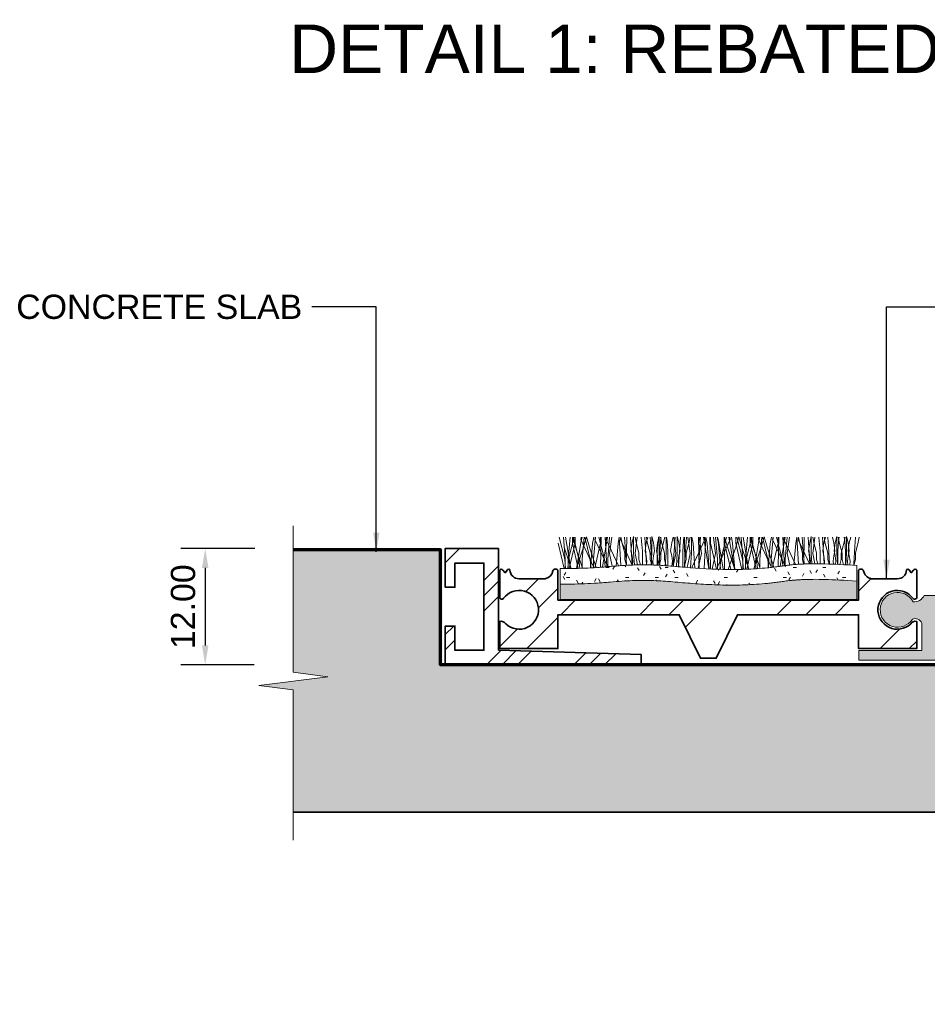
# Model space of a CAD drawing. Header units: millimetres. Extents: x -119 to 126, y -35 to 67.
# Tile 1 of 2: x -119 to -26, y -35 to 67. Entities that reach past the tile are written whole.
import ezdxf

# ---------------------------------------------------------------- set-up
doc = ezdxf.new("R2010")
doc.units = ezdxf.units.MM
for name, color, linetype, lineweight in [('FS-DETAIL', 3, 'Continuous', 35), ('FS-DETAIL-HATCH', 253, 'Continuous', 13), ('FS-DETAIL-THIN', 8, 'Continuous', 18), ('FS-DETAIL-WIDE', 4, 'Continuous', 70), ('FS-DIM', 14, 'Continuous', 15), ('FS-TEXT', 7, 'Continuous', 25)]:
    doc.layers.add(name, color=color, linetype=linetype, lineweight=lineweight)
doc.styles.add('Arial', font='arial.ttf', dxfattribs={"height": 2.5})
doc.dimstyles.new('Diagonal_2.5mm Arial', dxfattribs={"dimtxt": 2.5, "dimasz": 2, "dimexe": 2.5, "dimexo": 5, "dimgap": 1, "dimtad": 1, "dimzin": 0, "dimdsep": 46, "dimtxsty": 'Arial', "dimcen": 2, "dimdle": 4, "dimclrd": 256, "dimclre": 256, "dimclrt": 50, "dimaunit": 1, "dimadec": 0, "dimazin": 0, "dimtfac": 1, "dimtix": 1, "dimtmove": 2, "dimatfit": 3, "dimfxl": 1, "dimtvp": 1, "dimtolj": 1, "dimtzin": 0, "dimarcsym": 0})
doc.dimstyles.new('Diagonal_2.5mm Arial$7', dxfattribs={"dimtxt": 2.5, "dimasz": 2, "dimexe": 2.5, "dimexo": 5, "dimgap": 1, "dimtad": 0, "dimzin": 0, "dimdsep": 46, "dimtxsty": 'Arial', "dimcen": 2, "dimdle": 4, "dimclrd": 1, "dimclre": 256, "dimclrt": 7, "dimaunit": 1, "dimadec": 0, "dimazin": 0, "dimtfac": 1, "dimtix": 1, "dimtmove": 2, "dimatfit": 3, "dimfxl": 1, "dimtvp": 1, "dimtolj": 1, "dimtzin": 0, "dimarcsym": 0})

# ---------------------------------------------------------------- blocks, each defined once
blk = doc.blocks.new('*D0')
at = {"layer": 'Defpoints', "color": 0, "transparency": 16777216}
for p in [(-89.85, 11.98), (-99.97, -0.02), (-89.93, -0.02)]:
    blk.add_point(p, dxfattribs=at)
at = {"layer": 'FS-DIM', "lineweight": -2, "transparency": 16777216}
for p, q in [((-94.85, 11.98), (-102.47, 11.98)), ((-99.97, 9.98), (-99.97, 1.98)), ((-94.93, -0.02), (-102.47, -0.02))]:
    blk.add_line(p, q, dxfattribs=at)
at = {"layer": 'FS-DIM', "transparency": 16777216}
for points in [[(-100.3, 9.98), (-99.63, 9.98), (-99.97, 11.98)], [(-100.3, 1.98), (-99.63, 1.98), (-99.97, -0.02)]]:
    blk.add_solid(points, dxfattribs=at)
at = {"layer": 'FS-DIM', "color": 50, "transparency": 16777216, "insert": (-102.24, 5.98), "char_height": 2.5, "attachment_point": 5, "rotation": 90, "style": 'Arial'}
blk.add_mtext('\\A1;12.00', dxfattribs=at)
blk = doc.blocks.new('CARPET-H-PROFILE-ALPHA')
at = {"layer": 'FS-DETAIL-HATCH'}
for p, q in [((-43.85, -56.38), (-44.46, -53.77)), ((-43.78, -55.42), (-44.36, -53.15)), ((-43.73, -55.42), (-43.93, -53.15)), ((-43.63, -53.51), (-43.71, -53.15)), ((-43.15, -56.37), (-43.63, -53.51)), ((-43.44, -55.42), (-43.24, -53.15)), ((-43.39, -55.42), (-42.82, -53.15)), ((-43.32, -56.37), (-42.72, -53.77)), ((-42.99, -53.77), (-42.99, -53.14)), ((-42.69, -54.18), (-42.99, -53.14)), ((-42.39, -56.36), (-42.99, -53.77)), ((-42.32, -55.42), (-42.89, -53.15)), ((-42.72, -53.77), (-42.72, -53.15)), ((-42.56, -56.36), (-42.08, -53.51)), ((-42.13, -53.4), (-42.09, -53.15)), ((-40.82, -56.21), (-42.13, -53.4)), ((-42.08, -53.51), (-42, -53.15)), ((-41.98, -55.42), (-41.78, -53.15)), ((-41.86, -54.18), (-41.54, -53.1)), ((-41.16, -55.42), (-41.73, -53.15)), ((-41.23, -54.18), (-41.54, -53.1)), ((-41.12, -56.31), (-40.92, -53.81)), ((-40.92, -53.81), (-40.79, -53.15)), ((-40.82, -55.42), (-40.62, -53.15)), ((-40.68, -56.29), (-40.09, -53.77)), ((-40.67, -53.4), (-40.63, -53.15)), ((-39.36, -56.19), (-40.67, -53.4)), ((-39.69, -55.42), (-40.27, -53.15)), ((-40.09, -53.77), (-40.09, -53.15)), ((-40.03, -53.15), (-40.09, -56.25)), ((-39.91, -56.23), (-39.46, -53.51)), ((-39.44, -56.2), (-39.63, -53.15)), ((-39.51, -53.4), (-39.47, -53.15)), ((-38.24, -56.1), (-39.51, -53.4)), ((-39.46, -53.51), (-39.37, -53.15)), ((-39.36, -55.42), (-39.16, -53.15)), ((-39.16, -54.82), (-38.93, -53.15)), ((-38.48, -56.12), (-38.29, -53.81)), ((-38.29, -53.81), (-38.17, -53.16)), ((-37.99, -56.08), (-38.17, -53.16)), ((-38.04, -53.4), (-38, -53.13)), ((-36.82, -56.02), (-38.04, -53.4)), ((-37.89, -53.66), (-38, -53.13)), ((-37.59, -54.78), (-37.89, -53.66)), ((-37.62, -53.15), (-37.54, -54.11)), ((-37.4, -53.15), (-37.46, -56.05)), ((-36.83, -56.02), (-37.01, -53.15)), ((-36.96, -54.56), (-36.84, -53.73)), ((-36.84, -53.73), (-36.68, -53.08)), ((-36.68, -53.43), (-36.68, -53.08)), ((-36.68, -54.75), (-36.68, -53.43)), ((-36.53, -54.82), (-36.31, -53.15)), ((-36.43, -53.66), (-36.53, -53.15)), ((-36.13, -54.78), (-36.43, -53.66)), ((-35.91, -53.15), (-35.86, -53.55)), ((-35.86, -53.55), (-35.78, -54.6)), ((-35.37, -56), (-35.54, -53.15)), ((-35.49, -54.56), (-35.38, -53.73)), ((-35.38, -53.73), (-35.23, -53.13)), ((-35.27, -53.66), (-35.37, -53.15)), ((-34.97, -54.78), (-35.27, -53.66)), ((-34.99, -53.15), (-34.92, -54.11)), ((-34.64, -53.73), (-34.8, -53.08)), ((-34.8, -53.43), (-34.8, -53.08)), ((-34.8, -54.75), (-34.8, -53.43)), ((-34.52, -54.56), (-34.64, -53.73)), ((-34.33, -54.56), (-34.22, -53.73)), ((-34.16, -53.55), (-34.24, -54.6)), ((-34.22, -53.73), (-34.06, -53.08)), ((-34.11, -53.15), (-34.16, -53.55)), ((-34.06, -53.43), (-34.06, -53.08)), ((-34.06, -54.75), (-34.06, -53.43)), ((-33.87, -53.15), (-33.94, -54.11)), ((-33.81, -53.66), (-33.91, -53.15)), ((-33.89, -54.78), (-33.59, -53.66)), ((-33.51, -54.78), (-33.81, -53.66)), ((-33.59, -53.66), (-33.48, -53.15)), ((-33.34, -53.43), (-33.34, -53.15)), ((-33.34, -54.75), (-33.34, -53.43)), ((-33.28, -53.15), (-33.23, -53.55)), ((-33.23, -53.55), (-33.16, -54.6)), ((-32.87, -54.56), (-32.76, -53.73)), ((-32.76, -53.73), (-32.61, -53.13)), ((-32.33, -54.82), (-32.55, -53.15)), ((-32.4, -53.15), (-32.48, -54.11)), ((-32.01, -53.73), (-32.18, -53.08)), ((-32.18, -53.43), (-32.18, -53.08)), ((-32.18, -54.75), (-32.18, -53.43)), ((-32.04, -56.2), (-31.85, -53.15)), ((-31.9, -54.56), (-32.01, -53.73)), ((-31.54, -53.55), (-31.61, -54.6)), ((-31.49, -53.15), (-31.54, -53.55)), ((-31.45, -53.15), (-31.39, -56.25)), ((-31.24, -53.15), (-31.31, -54.11)), ((-31.26, -54.78), (-30.96, -53.66)), ((-30.86, -54.82), (-31.08, -53.15)), ((-30.96, -53.66), (-30.86, -53.15)), ((-30.71, -53.43), (-30.71, -53.15)), ((-30.71, -54.75), (-30.71, -53.43)), ((-30.56, -53.81), (-30.69, -53.15)), ((-30.66, -56.21), (-29.35, -53.4)), ((-30.36, -56.33), (-30.56, -53.81)), ((-29.99, -53.15), (-29.93, -56.25)), ((-29.7, -54.82), (-29.92, -53.15)), ((-29.78, -53.15), (-29.85, -54.11)), ((-29.4, -53.51), (-29.48, -53.15)), ((-29.42, -56.36), (-29.23, -53.16)), ((-28.92, -56.42), (-29.4, -53.51)), ((-29.35, -53.4), (-29.39, -53.15)), ((-29.1, -53.81), (-29.23, -53.16)), ((-28.89, -56.42), (-29.1, -53.81)), ((-28.83, -53.15), (-28.76, -56.25)), ((-28.76, -53.77), (-28.76, -53.15)), ((-28.14, -56.45), (-28.76, -53.77)), ((-28.24, -54.82), (-28.46, -53.15)), ((-28.04, -55.42), (-28.24, -53.15)), ((-27.94, -53.81), (-28.07, -53.15)), ((-28.04, -56.21), (-26.72, -53.4)), ((-27.94, -53.51), (-28.02, -53.15)), ((-27.45, -56.43), (-27.94, -53.51)), ((-27.73, -56.46), (-27.94, -53.81)), ((-27.7, -55.42), (-27.12, -53.15)), ((-27.36, -53.15), (-27.3, -56.25)), ((-27.3, -53.77), (-27.3, -53.14)), ((-27, -54.18), (-27.3, -53.14)), ((-26.67, -56.48), (-27.3, -53.77)), ((-26.78, -53.51), (-26.86, -53.15)), ((-26.29, -56.43), (-26.78, -53.51)), ((-26.72, -53.4), (-26.77, -53.15)), ((-26.48, -53.81), (-26.6, -53.15)), ((-26.26, -56.48), (-26.48, -53.81)), ((-26.16, -54.18), (-25.85, -53.1)), ((-26.14, -53.77), (-26.14, -53.15)), ((-25.51, -56.47), (-26.14, -53.77)), ((-25.46, -55.42), (-26.04, -53.15)), ((-25.54, -54.18), (-25.85, -53.1)), ((-25.41, -55.42), (-25.61, -53.15)), ((-25.31, -53.51), (-25.39, -53.15)), ((-24.83, -56.43), (-25.31, -53.51)), ((-25.13, -55.42), (-24.93, -53.15)), ((-25.07, -55.42), (-24.5, -53.15)), ((-25.02, -56.45), (-24.4, -53.77)), ((-24.68, -53.77), (-24.68, -53.14)), ((-24.38, -54.18), (-24.68, -53.14)), ((-24.06, -56.4), (-24.68, -53.77)), ((-24, -55.42), (-24.58, -53.15)), ((-24.4, -53.77), (-24.4, -53.15)), ((-24.25, -56.41), (-23.76, -53.51)), ((-23.81, -53.4), (-23.77, -53.15)), ((-22.5, -56.21), (-23.81, -53.4)), ((-23.76, -53.51), (-23.68, -53.15)), ((-23.66, -55.42), (-23.46, -53.15)), ((-23.54, -54.18), (-23.22, -53.1)), ((-22.84, -55.42), (-23.41, -53.15)), ((-22.91, -54.18), (-23.22, -53.1)), ((-22.8, -56.29), (-22.6, -53.81)), ((-22.6, -53.81), (-22.47, -53.15)), ((-22.5, -55.42), (-22.3, -53.15)), ((-22.35, -53.4), (-22.31, -53.15)), ((-22.35, -56.24), (-21.77, -53.77)), ((-21.1, -56.08), (-22.33, -53.45)), ((-21.38, -55.42), (-21.95, -53.15)), ((-21.77, -53.77), (-21.77, -53.15)), ((-21.71, -53.15), (-21.77, -56.17)), ((-21.58, -56.15), (-21.14, -53.51)), ((-21.13, -56.09), (-21.31, -53.15)), ((-21.19, -53.4), (-21.15, -53.15)), ((-19.99, -55.97), (-21.19, -53.4)), ((-21.14, -53.51), (-21.05, -53.15)), ((-21.04, -55.42), (-20.84, -53.15)), ((-20.84, -54.82), (-20.62, -53.15)), ((-20.15, -55.99), (-19.97, -53.81)), ((-19.97, -53.81), (-19.85, -53.16)), ((-19.68, -55.95), (-19.85, -53.16)), ((-19.73, -53.4), (-19.68, -53.13)), ((-18.55, -55.91), (-19.73, -53.4)), ((-19.58, -53.66), (-19.68, -53.13)), ((-19.28, -54.78), (-19.58, -53.66)), ((-19.3, -53.15), (-19.22, -54.11)), ((-19.09, -53.15), (-19.14, -55.91)), ((-18.52, -55.91), (-18.69, -53.15)), ((-18.64, -54.56), (-18.53, -53.73)), ((-18.53, -53.73), (-18.36, -53.08)), ((-18.36, -53.43), (-18.36, -53.08)), ((-18.36, -54.75), (-18.36, -53.43)), ((-18.11, -53.66), (-18.22, -53.15)), ((-18.21, -54.82), (-17.99, -53.15)), ((-17.81, -54.78), (-18.11, -53.66)), ((-17.59, -53.15), (-17.54, -53.55)), ((-17.54, -53.55), (-17.46, -54.6)), ((-17.05, -55.9), (-17.22, -53.15)), ((-17.18, -54.56), (-17.06, -53.73)), ((-17.06, -53.73), (-16.91, -53.13)), ((-16.95, -53.66), (-17.05, -53.15)), ((-16.65, -54.78), (-16.95, -53.66)), ((-16.67, -53.15), (-16.6, -54.11)), ((-16.03, -53.73), (-16.18, -53.13)), ((-15.92, -54.56), (-16.03, -53.73)), ((-16.01, -54.56), (-15.9, -53.73)), ((-15.9, -53.73), (-15.74, -53.08)), ((-15.74, -53.43), (-15.74, -53.08)), ((-15.74, -54.75), (-15.74, -53.43)), ((-15.55, -53.55), (-15.63, -54.6)), ((-15.49, -53.66), (-15.59, -53.15)), ((-15.5, -53.15), (-15.55, -53.55)), ((-15.19, -54.78), (-15.49, -53.66)), ((-15.28, -54.78), (-14.98, -53.66)), ((-14.98, -53.66), (-14.88, -53.15)), ((-14.96, -53.15), (-14.91, -53.55)), ((-14.91, -53.55), (-14.84, -54.6)), ((-14.73, -53.43), (-14.73, -53.08)), ((-14.57, -53.73), (-14.73, -53.08)), ((-14.73, -54.75), (-14.73, -53.43)), ((-14.45, -54.56), (-14.57, -53.73)), ((-14.55, -54.56), (-14.44, -53.73)), ((-14.44, -53.73), (-14.29, -53.13)), ((-13.79, -53.15), (-13.87, -54.11)), ((-13.82, -54.78), (-13.52, -53.66)), ((-13.52, -53.66), (-13.41, -53.15)), ((-43.13, -56.37), (-43.86, -54.18)), ((-41.97, -56.35), (-42.69, -54.18)), ((-42.58, -56.36), (-41.86, -54.18)), ((-40.53, -56.28), (-41.23, -54.18)), ((-38.88, -56.15), (-39.16, -54.82)), ((-37.59, -55.46), (-37.59, -54.78)), ((-37.54, -54.11), (-37.43, -55.91)), ((-36.84, -55.08), (-36.96, -54.56)), ((-36.6, -56.01), (-36.68, -54.75)), ((-36.29, -56.01), (-36.53, -54.82)), ((-36.13, -55.46), (-36.13, -54.78)), ((-35.78, -54.6), (-35.78, -55.8)), ((-35.38, -55.08), (-35.49, -54.56)), ((-34.97, -55.46), (-34.97, -54.78)), ((-34.92, -54.11), (-34.81, -55.91)), ((-34.88, -56.01), (-34.8, -54.75)), ((-34.64, -55.08), (-34.52, -54.56)), ((-34.22, -55.08), (-34.33, -54.56)), ((-34.24, -54.6), (-34.24, -55.8)), ((-33.98, -56.05), (-34.06, -54.75)), ((-33.94, -54.11), (-34.05, -55.91)), ((-33.89, -55.46), (-33.89, -54.78)), ((-33.51, -55.46), (-33.51, -54.78)), ((-33.42, -56.09), (-33.34, -54.75)), ((-33.16, -54.6), (-33.16, -55.8)), ((-32.76, -55.08), (-32.87, -54.56)), ((-32.6, -56.15), (-32.33, -54.82)), ((-32.48, -54.11), (-32.59, -55.91)), ((-32.26, -56.18), (-32.18, -54.75)), ((-32.01, -55.08), (-31.9, -54.56)), ((-31.61, -54.6), (-31.61, -55.8)), ((-31.31, -54.11), (-31.43, -55.91)), ((-31.26, -55.46), (-31.26, -54.78)), ((-31.16, -56.27), (-30.86, -54.82)), ((-30.81, -56.3), (-30.71, -54.75)), ((-30.02, -56.35), (-29.7, -54.82)), ((-29.85, -54.11), (-29.96, -55.91)), ((-28.57, -56.44), (-28.24, -54.82)), ((-26.24, -56.48), (-27, -54.18)), ((-26.93, -56.48), (-26.16, -54.18)), ((-24.79, -56.44), (-25.54, -54.18)), ((-23.65, -56.37), (-24.38, -54.18)), ((-24.28, -56.41), (-23.54, -54.18)), ((-22.23, -56.23), (-22.91, -54.18)), ((-20.59, -56.02), (-20.84, -54.82)), ((-19.28, -55.46), (-19.28, -54.78)), ((-19.22, -54.11), (-19.11, -55.91)), ((-18.53, -55.08), (-18.64, -54.56)), ((-18.29, -55.91), (-18.36, -54.75)), ((-17.99, -55.91), (-18.21, -54.82)), ((-17.81, -55.46), (-17.81, -54.78)), ((-17.46, -54.6), (-17.46, -55.8)), ((-17.06, -55.08), (-17.18, -54.56)), ((-16.65, -55.46), (-16.65, -54.78)), ((-16.6, -54.11), (-16.49, -55.91)), ((-16.03, -55.08), (-15.92, -54.56)), ((-15.9, -55.08), (-16.01, -54.56)), ((-15.66, -55.96), (-15.74, -54.75)), ((-15.63, -54.6), (-15.63, -55.8)), ((-15.28, -55.46), (-15.28, -54.78)), ((-15.19, -55.46), (-15.19, -54.78)), ((-14.84, -54.6), (-14.84, -55.8)), ((-14.8, -56.01), (-14.73, -54.75)), ((-14.57, -55.08), (-14.45, -54.56)), ((-14.44, -55.08), (-14.55, -54.56)), ((-13.87, -54.11), (-13.98, -55.91)), ((-13.82, -55.46), (-13.82, -54.78)), ((-43.7, -56.38), (-43.78, -55.42)), ((-43.73, -56.38), (-43.73, -55.42)), ((-43.48, -56.37), (-43.39, -55.42)), ((-43.44, -56.37), (-43.44, -55.42)), ((-42.24, -56.36), (-42.32, -55.42)), ((-41.98, -56.35), (-41.98, -55.42)), ((-41.08, -56.31), (-41.16, -55.42)), ((-40.82, -56.3), (-40.82, -55.42)), ((-39.62, -56.21), (-39.69, -55.42)), ((-39.36, -56.19), (-39.36, -55.42)), ((-37.43, -56.05), (-37.59, -55.46)), ((-36.77, -55.61), (-36.84, -55.08)), ((-36.81, -56.02), (-36.77, -55.61)), ((-35.98, -56), (-36.13, -55.46)), ((-35.78, -55.8), (-35.78, -56)), ((-35.31, -55.61), (-35.38, -55.08)), ((-35.34, -56), (-35.31, -55.61)), ((-34.81, -56.01), (-34.97, -55.46)), ((-34.71, -55.61), (-34.64, -55.08)), ((-34.67, -56.02), (-34.71, -55.61)), ((-34.24, -55.8), (-34.24, -56.04)), ((-34.14, -55.61), (-34.22, -55.08)), ((-34.18, -56.04), (-34.14, -55.61)), ((-34.05, -56.05), (-33.89, -55.46)), ((-33.33, -56.1), (-33.51, -55.46)), ((-33.16, -55.8), (-33.15, -56.11)), ((-32.68, -55.61), (-32.76, -55.08)), ((-32.73, -56.14), (-32.68, -55.61)), ((-32.09, -55.61), (-32.01, -55.08)), ((-32.03, -56.2), (-32.09, -55.61)), ((-31.61, -55.8), (-31.62, -56.23)), ((-31.48, -56.24), (-31.26, -55.46)), ((-28.04, -56.45), (-28.04, -55.42)), ((-27.79, -56.46), (-27.7, -55.42)), ((-25.37, -56.46), (-25.46, -55.42)), ((-25.41, -56.46), (-25.41, -55.42)), ((-25.17, -56.46), (-25.07, -55.42)), ((-25.13, -56.46), (-25.13, -55.42)), ((-23.92, -56.39), (-24, -55.42)), ((-23.66, -56.37), (-23.66, -55.42)), ((-22.76, -56.29), (-22.84, -55.42)), ((-22.5, -56.26), (-22.5, -55.42)), ((-21.31, -56.11), (-21.38, -55.42)), ((-21.04, -56.08), (-21.04, -55.42)), ((-19.15, -55.91), (-19.28, -55.46)), ((-18.45, -55.61), (-18.53, -55.08)), ((-18.48, -55.91), (-18.45, -55.61)), ((-17.69, -55.9), (-17.81, -55.46)), ((-17.46, -55.8), (-17.46, -55.9)), ((-16.99, -55.61), (-17.06, -55.08)), ((-17.01, -55.9), (-16.99, -55.61)), ((-16.52, -55.92), (-16.65, -55.46)), ((-16.1, -55.61), (-16.03, -55.08)), ((-16.07, -55.94), (-16.1, -55.61)), ((-15.83, -55.61), (-15.9, -55.08)), ((-15.86, -55.95), (-15.83, -55.61)), ((-15.63, -55.8), (-15.63, -55.97)), ((-15.42, -55.98), (-15.28, -55.46)), ((-15.04, -56), (-15.19, -55.46)), ((-14.84, -55.8), (-14.83, -56.01)), ((-14.64, -55.61), (-14.57, -55.08)), ((-14.6, -56.02), (-14.64, -55.61)), ((-14.36, -55.61), (-14.44, -55.08)), ((-14.4, -56.03), (-14.36, -55.61)), ((-13.98, -56.05), (-13.82, -55.46)), ((-40.82, -56.3), (-40.82, -56.21)), ((-37.43, -55.91), (-37.44, -56.05)), ((-34.81, -55.91), (-34.81, -56.01)), ((-34.05, -55.91), (-34.04, -56.05)), ((-32.59, -55.91), (-32.57, -56.15)), ((-31.43, -55.91), (-31.4, -56.25)), ((-30.66, -56.31), (-30.66, -56.21)), ((-29.96, -55.91), (-29.93, -56.36)), ((-29.93, -56.25), (-29.93, -56.36)), ((-29.43, -56.39), (-29.42, -56.36)), ((-28.76, -56.25), (-28.77, -56.43)), ((-28.04, -56.45), (-28.04, -56.21)), ((-27.46, -56.47), (-27.45, -56.43)), ((-27.3, -56.25), (-27.31, -56.47)), ((-26.3, -56.48), (-26.29, -56.43)), ((-22.5, -56.26), (-22.5, -56.21)), ((-16.49, -55.91), (-16.49, -55.92)), ((-13.98, -55.91), (-13.97, -56.05))]:
    blk.add_line(p, q, dxfattribs=at)

msp = doc.modelspace()

# ---------------------------------------------------------------- hatches: boundary and pattern name
at = {"layer": 'FS-DETAIL-HATCH'}
h = msp.add_hatch(dxfattribs=at)
h.set_pattern_fill('FP_2', color=256, style=0, pattern_type=2)
h.set_pattern_definition([(50, (-1470.885, -3314.3354), (7.174375, -0.628683), [0.75, -8.25]), (100.45, (-1470.285, -3314.3884), (5.785598, 6.893719), [0.64, -7.01]), (46.18, (-1470.885, -3312.335), (10.672662, -1.655812), [1.125, -12.375]), (96.64, (-1469.995, -3312.475), (9.346212, 9.742055), [0.956, -10.517]), (351.184, (-1470.885, -3312.335), (9.346443, 9.74164), [0.9, -9.9]), (21, (-1469.885, -3312.8354), (5.969341, -4.026198), [0.75, -8.25]), (326, (-1469.885, -3312.8354), (2.432792, 7.2513), [0.6, -6.6]), (71.451, (-1469.388, -3313.1704), (8.402601, 3.225564), [0.637, -7.011]), (37.5, (-1470.8848, -3314.3354), (0.1215986, 3.3289385), [0.025, -6.52, 0.025, -6.7, -6.65]), (37.5, (-1470.8848, -3314.3354), (0.1215986, 3.3289385), [-13.27, 0.025, -6.625]), (7.5, (-1470.8848, -3314.3354), (2.6306954, 3.944117), [0.025, -3.82, 0.025, -6.37, -2.55]), (7.5, (-1470.8848, -3314.3354), (2.6306954, 3.944117), [-10.24, 0.025, -2.525]), (327.5, (-1473.1148, -3314.3354), (5.337887, -0.2253338), [0.025, -2.5, 0.025, -7.8, -10.375]), (327.5, (-1473.1148, -3314.3354), (5.337887, -0.2253338), [-10.35, 0.025, -10.35]), (317.5, (-1474.115, -3314.3354), (5.831567, 1.00132), [0.025, -3.25, 0.025, -5.18, -7.375]), (317.5, (-1474.115, -3314.3354), (5.831567, 1.00132), [-8.48, 0.025, -7.35])])
h.paths.add_polyline_path([(38.432, -15.224), (88.344, -15.224), (88.344, -2.593), (84.789, -2.141), (91.9, -1.238), (88.344, -0.786), (88.344, 11.984), (75.571, 11.984), (75.571, 0), (75.188, 0), (75.188, -0.016), (54.988, -0.016), (54.988, 0), (-55.019, 0), (-55.019, -0.016), (-75.219, -0.016), (-75.219, 0), (-75.528, 0), (-75.528, 11.984), (-90.88, 11.984), (-90.88, -0.786), (-87.325, -1.238), (-94.436, -2.141), (-90.88, -2.593), (-90.88, -15.224), (1.234, -15.224)])
h = msp.add_hatch(dxfattribs=at)
h.set_pattern_fill('FP_3', color=256, style=0, pattern_type=2)
h.set_pattern_definition([(45, (-1470.885, -3314.3354), (-4.490128, 4.490128), []), (45, (-1469.298, -3314.3354), (9e-16, 8.980256), []), (45, (-1472.472, -3314.3354), (9e-16, 8.980256), [])])
h.paths.add_polyline_path([(-75.219, -0.016), (-55.019, -0.016), (-55.019, 1.058), (-69.719, 1.503), (-69.719, 11.984), (-75.219, 11.984), (-75.219, 7.984), (-74.219, 7.984), (-74.219, 10.484), (-71.219, 10.484), (-71.219, 1.484), (-74.219, 1.484), (-74.219, 3.984), (-75.219, 3.984)], flags=0)
h = msp.add_hatch(dxfattribs=at)
h.set_pattern_fill('FP_4', color=256, style=0, pattern_type=2)
h.set_pattern_definition([(0, (-1470.8848, -3314.3354), (4.064, 1.016), [0.335, -2.713, 0.335, -2.713, -16.256]), (0, (-1470.8848, -3314.3354), (4.064, 1.016), [-6.096, 0.335, -5.761, 0.335, -2.713, -7.112]), (0, (-1470.8848, -3314.3354), (4.064, 1.016), [-15.24, 0.335, -1.697, 0.335, -4.745]), (120, (-1469.3608, -3313.8274), (-2.9118818, 3.01152724), [0.335, -2.713, 0.335, -2.713, -16.256]), (120, (-1469.3608, -3313.8274), (-2.9118818, 3.01152724), [-6.096, 0.335, -5.761, 0.335, -2.713, -7.112]), (120, (-1469.3608, -3313.8274), (-2.9118818, 3.01152724), [-15.24, 0.335, -1.697, 0.335, -4.745]), (240, (-1468.8528, -3311.7954), (-1.1521182, -4.02752724), [0.335, -2.713, 0.335, -2.713, -16.256]), (240, (-1468.8528, -3311.7954), (-1.1521182, -4.02752724), [-6.096, 0.335, -5.761, 0.335, -2.713, -7.112]), (240, (-1468.8528, -3311.7954), (-1.1521182, -4.02752724), [-15.24, 0.335, -1.697, 0.335, -4.745])])
h.paths.add_polyline_path([(-45.426, 8.208), (-44.268, 8.232), (-43.119, 8.292), (-41.99, 8.387), (-40.891, 8.516), (-39.755, 8.667), (-38.267, 8.781), (-35.965, 8.786), (-32.762, 8.628), (-32.762, 10.232), (-36.059, 10.394), (-38.267, 10.384), (-39.755, 10.271), (-40.891, 10.12), (-41.99, 9.99), (-43.119, 9.895), (-44.268, 9.835), (-45.426, 9.811), (-46.585, 9.822), (-47.732, 9.861), (-48.856, 9.922), (-50.992, 10.084), (-52.979, 10.237), (-53.934, 10.284), (-54.893, 10.299), (-55.901, 10.279), (-57.002, 10.218), (-59.517, 10.021), (-60.859, 9.949), (-62.177, 9.921), (-63.351, 9.917), (-63.351, 8.314), (-62.177, 8.318), (-60.859, 8.346), (-59.517, 8.418), (-57.002, 8.614), (-55.901, 8.675), (-54.893, 8.696), (-53.934, 8.68), (-52.979, 8.634), (-50.992, 8.481), (-48.856, 8.319), (-47.732, 8.258), (-46.585, 8.219)], flags=0)
at = {"layer": 'FS-DETAIL-HATCH', "lineweight": 18}
h = msp.add_hatch(dxfattribs=at)
h.set_pattern_fill('FP_1', color=256, style=0, pattern_type=2)
h.set_pattern_definition([(45, (-1537.953, -3330.254), (14.142136, -9e-16), [20, 0]), (45, (-1534.953, -3330.254), (14.142136, -9e-16), [20, 0]), (45, (-1531.953, -3330.254), (14.142136, -9e-16), [20, 0])])
h.paths.add_polyline_path([(-47.268, 0.659), (-45.081, 5.159), (-32.598, 5.159), (-32.598, 1.659), (-26.598, 1.659), (-26.598, 4.459), (-26.739, 4.476), (-26.88, 4.458), (-27.012, 4.405), (-27.127, 4.322), (-27.217, 4.213), (-27.626, 3.911), (-28.098, 3.723), (-28.601, 3.659), (-29.105, 3.724), (-29.576, 3.914), (-29.984, 4.217), (-30.302, 4.612), (-30.511, 5.075), (-30.597, 5.575), (-30.553, 6.081), (-30.384, 6.56), (-30.1, 6.98), (-29.719, 7.316), (-29.265, 7.545), (-28.769, 7.652), (-28.262, 7.631), (-27.776, 7.482), (-27.344, 7.216), (-26.905, 6.775), (-26.85, 6.755), (-26.793, 6.749), (-26.735, 6.758), (-26.682, 6.78), (-26.635, 6.814), (-26.598, 6.859), (-26.598, 9.759), (-26.656, 9.825), (-26.737, 9.856), (-26.824, 9.846), (-26.863, 9.825), (-27.165, 9.489), (-27.437, 9.823), (-27.506, 9.848), (-27.579, 9.836), (-27.61, 9.817), (-27.653, 9.757), (-27.692, 9.52), (-27.79, 9.3), (-27.941, 9.113), (-28.135, 8.972), (-28.359, 8.885), (-28.598, 8.859), (-31.11, 8.859), (-31.321, 8.878), (-31.523, 8.944), (-31.704, 9.052), (-31.858, 9.199), (-31.974, 9.376), (-32.103, 9.726), (-32.157, 9.787), (-32.225, 9.832), (-32.301, 9.858), (-32.382, 9.864), (-32.462, 9.849), (-32.536, 9.815), (-32.598, 9.763), (-32.598, 6.659), (-63.598, 6.659), (-63.598, 9.763), (-63.661, 9.815), (-63.734, 9.849), (-63.814, 9.864), (-63.895, 9.858), (-63.972, 9.832), (-64.04, 9.787), (-64.094, 9.726), (-64.134, 9.642), (-64.149, 9.575), (-64.223, 9.376), (-64.339, 9.199), (-64.492, 9.052), (-64.674, 8.944), (-64.876, 8.878), (-65.087, 8.859), (-67.598, 8.859), (-67.837, 8.885), (-68.062, 8.972), (-68.256, 9.113), (-68.407, 9.3), (-68.505, 9.52), (-68.544, 9.757), (-68.587, 9.817), (-68.654, 9.847), (-68.727, 9.84), (-68.76, 9.823), (-69.031, 9.489), (-69.334, 9.825), (-69.416, 9.856), (-69.502, 9.846), (-69.541, 9.825), (-69.598, 9.759), (-69.598, 6.859), (-69.562, 6.814), (-69.515, 6.78), (-69.461, 6.758), (-69.404, 6.749), (-69.323, 6.764), (-69.292, 6.775), (-69.224, 6.83), (-69.194, 6.862), (-68.853, 7.216), (-68.421, 7.482), (-67.935, 7.631), (-67.428, 7.652), (-66.931, 7.545), (-66.469, 7.308), (-66.097, 6.98), (-65.813, 6.56), (-65.643, 6.081), (-65.6, 5.575), (-65.686, 5.075), (-65.895, 4.612), (-66.213, 4.217), (-66.621, 3.914), (-67.092, 3.724), (-67.596, 3.659), (-68.099, 3.723), (-68.587, 3.923), (-68.98, 4.213), (-69.07, 4.322), (-69.224, 4.42), (-69.317, 4.458), (-69.458, 4.476), (-69.598, 4.459), (-69.598, 1.659), (-63.598, 1.659), (-63.598, 5.159), (-51.081, 5.159), (-48.894, 0.659)], flags=0)
at = {"layer": 'FS-DETAIL-HATCH'}
for points in [[(-40.891, 6.736), (-32.762, 6.736), (-32.762, 8.628), (-34.947, 8.736), (-38.859, 8.736), (-39.755, 8.667), (-40.891, 8.516), (-41.99, 8.387), (-43.119, 8.292), (-44.268, 8.232), (-45.426, 8.208), (-46.585, 8.219), (-47.732, 8.258), (-48.856, 8.319), (-50.992, 8.481), (-52.979, 8.634), (-53.934, 8.68), (-54.893, 8.696), (-55.901, 8.675), (-57.002, 8.614), (-59.517, 8.418), (-60.859, 8.346), (-62.177, 8.318), (-63.351, 8.314), (-63.351, 6.736), (-41.99, 6.736)], [(-15.562, 0.468), (-15.562, 1.468), (-22.066, 1.468), (-22.066, 4.291), (-21.964, 4.455), (-21.826, 4.589), (-21.659, 4.686), (-21.473, 4.74), (-21.281, 4.747), (-21.092, 4.708), (-20.809, 4.36), (-20.45, 4.093), (-20.036, 3.923), (-19.592, 3.861), (-19.147, 3.91), (-18.728, 4.068), (-18.361, 4.324), (-18.068, 4.663), (-17.869, 5.064), (-17.775, 5.512), (-17.791, 5.949), (-17.918, 6.379), (-18.147, 6.764), (-18.463, 7.08), (-18.849, 7.308), (-19.278, 7.434), (-19.726, 7.45), (-20.163, 7.355), (-20.564, 7.155), (-20.903, 6.862), (-21.158, 6.495), (-21.439, 6.503), (-21.709, 6.577), (-21.955, 6.712), (-22.161, 6.902), (-22.317, 7.135), (-25.814, 7.135), (-25.97, 6.902), (-26.177, 6.712), (-26.422, 6.577), (-26.693, 6.503), (-26.973, 6.495), (-27.229, 6.862), (-27.568, 7.155), (-27.968, 7.355), (-28.406, 7.45), (-28.853, 7.434), (-29.283, 7.308), (-29.668, 7.08), (-29.985, 6.764), (-30.214, 6.379), (-30.341, 5.949), (-30.357, 5.502), (-30.263, 5.064), (-30.063, 4.663), (-29.771, 4.324), (-29.404, 4.068), (-28.985, 3.91), (-28.539, 3.861), (-28.096, 3.923), (-27.682, 4.093), (-27.322, 4.36), (-27.04, 4.708), (-26.851, 4.747), (-26.658, 4.74), (-26.473, 4.686), (-26.306, 4.589), (-26.168, 4.455), (-26.066, 4.291), (-26.066, 1.468), (-32.57, 1.468), (-32.57, 0.468), (-17.366, 0.468)]]:
    msp.add_hatch(color=256, dxfattribs=at).paths.add_polyline_path(points, flags=0)

# ---------------------------------------------------------------- linework, layer by layer
at = {"layer": 'FS-DETAIL'}
msp.add_lwpolyline([(-69.719, 11.984), (-75.219, 11.984), (-75.219, 7.984), (-74.219, 7.984), (-74.219, 10.484), (-71.219, 10.484), (-71.219, 1.484), (-74.219, 1.484), (-74.219, 3.984), (-75.219, 3.984), (-75.219, -0.016), (-55.019, -0.016), (-55.019, 1.058), (-69.719, 1.503)], close=True, dxfattribs=at)
at = {"layer": 'FS-DETAIL', "flags": 128}
msp.add_lwpolyline([(-63.598, 9.763), (-63.598, 6.659), (-32.598, 6.659), (-32.598, 9.763, -0.6495569), (-32.048, 9.575, 0.3507355), (-31.11, 8.859), (-28.598, 8.859, 0.4118059), (-27.653, 9.757, -0.667183), (-27.39, 9.766), (-27.165, 9.489), (-26.92, 9.76, -0.609352), (-26.598, 9.759), (-26.598, 6.859, -0.5370451), (-26.992, 6.85, 2.6436192), (-27.217, 4.213, -0.3215119), (-26.598, 4.459), (-26.598, 1.659), (-32.598, 1.659), (-32.598, 5.159), (-45.081, 5.159), (-47.268, 0.659), (-48.894, 0.659), (-51.081, 5.159), (-63.598, 5.159), (-63.598, 1.659), (-69.598, 1.659), (-69.598, 4.459, -0.3215119), (-68.98, 4.213, 2.6436192), (-69.205, 6.85, -0.5370451), (-69.598, 6.859), (-69.598, 9.759, -0.609352), (-69.276, 9.76), (-69.031, 9.489), (-68.806, 9.766, -0.667183), (-68.544, 9.757, 0.4118059), (-67.598, 8.859), (-65.087, 8.859, 0.3507355), (-64.149, 9.575, -0.6495569)], format="xyb", close=True, dxfattribs=at)
at = {"layer": 'FS-DETAIL-THIN'}
for p, q in [((-32.762, 8.628), (-32.762, 10.232)), ((-63.351, 9.917), (-63.351, 8.314)), ((-63.351, 8.314), (-63.351, 6.736)), ((-32.762, 6.736), (-32.762, 8.628)), ((-63.351, 6.736), (-32.762, 6.736))]:
    msp.add_line(p, q, dxfattribs=at)
msp.add_lwpolyline([(-90.88, -18.088), (-90.88, -2.593), (-94.436, -2.141), (-87.325, -1.238), (-90.88, -0.786), (-90.88, 14.329)], dxfattribs=at)
msp.add_lwpolyline([(-26.973, 6.495, 3.7564264), (-27.04, 4.708, -0.3836815), (-26.066, 4.291), (-26.066, 1.468), (-32.57, 1.468), (-32.57, 0.468), (-15.562, 0.468), (-15.562, 1.468), (-22.066, 1.468), (-22.066, 4.291, -0.3836815), (-21.092, 4.708, 3.7564264), (-21.158, 6.495, -0.306695), (-22.317, 7.135), (-25.814, 7.135, -0.306695)], format="xyb", close=True, dxfattribs=at)
for points, knots in [([(-32.762, 10.232), (-34.043, 10.314), (-35.707, 10.398), (-37.117, 10.411), (-37.797, 10.399), (-38.275, 10.385), (-38.707, 10.365), (-39.083, 10.337), (-39.37, 10.31), (-39.591, 10.287), (-39.756, 10.271), (-40.022, 10.242), (-40.304, 10.203), (-40.616, 10.156), (-40.89, 10.119), (-41.168, 10.085), (-41.531, 10.04), (-42.171, 9.968), (-43.495, 9.858), (-46.198, 9.76), (-48.907, 9.911), (-50.998, 10.085), (-52.006, 10.169), (-52.984, 10.241), (-53.934, 10.289), (-54.885, 10.305), (-55.885, 10.285), (-56.98, 10.224), (-58, 10.14), (-58.857, 10.07), (-59.734, 10.004), (-60.859, 9.94), (-62.208, 9.918), (-62.984, 9.914), (-63.351, 9.917)], [0, 0, 0, 0, 0.0416667, 0.0625, 0.0729167, 0.0833333, 0.09375, 0.1041667, 0.1145833, 0.1197917, 0.125, 0.1302083, 0.1458333, 0.15625, 0.1666667, 0.1770833, 0.1875, 0.2083333, 0.25, 0.3333333, 0.5, 0.5416667, 0.5833333, 0.625, 0.6666667, 0.7083333, 0.75, 0.7916667, 0.8333333, 0.8541667, 0.875, 0.9166667, 0.9583333, 1, 1, 1, 1]), ([(-63.351, 8.314), (-62.984, 8.311), (-62.208, 8.315), (-60.859, 8.337), (-59.734, 8.4), (-58.857, 8.466), (-58, 8.536), (-56.98, 8.621), (-55.519, 8.702), (-53.936, 8.702), (-52.343, 8.594), (-50.998, 8.481), (-49.952, 8.394), (-48.862, 8.316), (-47.736, 8.254), (-46.587, 8.214), (-45.039, 8.198), (-43.495, 8.254), (-42.171, 8.365), (-41.531, 8.436), (-41.168, 8.482), (-40.89, 8.516), (-40.616, 8.553), (-40.349, 8.593), (-40.069, 8.632), (-39.811, 8.662), (-39.591, 8.684), (-39.37, 8.706), (-39.083, 8.733), (-38.707, 8.762), (-38.275, 8.782), (-37.797, 8.795), (-37.117, 8.807), (-35.707, 8.795), (-34.043, 8.711), (-32.762, 8.628)], [0, 0, 0, 0, 0.0416667, 0.0833333, 0.125, 0.1458333, 0.1666667, 0.2083333, 0.25, 0.3333333, 0.4166667, 0.4583333, 0.5, 0.5416667, 0.5833333, 0.625, 0.6666667, 0.75, 0.7916667, 0.8125, 0.8229167, 0.8333333, 0.84375, 0.8541667, 0.8645833, 0.875, 0.8802083, 0.8854167, 0.8958333, 0.90625, 0.9166667, 0.9270833, 0.9375, 0.9583333, 1, 1, 1, 1])]:
    msp.add_open_spline(points, degree=3, knots=knots, dxfattribs=at)
at = {"layer": 'FS-DETAIL-WIDE', "lineweight": 35}
msp.add_line((-90.88, -15.224), (88.344, -15.224), dxfattribs=at)
at = {"layer": 'FS-DETAIL-WIDE', "lineweight": 70}
msp.add_lwpolyline([(88.344, 11.984), (75.688, 11.984), (75.688, 0), (-75.688, 0), (-75.688, 11.828), (-90.88, 11.828)], dxfattribs=at)

# ---------------------------------------------------------------- block references
at = {"layer": 'FS-DETAIL-HATCH'}
msp.add_blockref('CARPET-H-PROFILE-ALPHA', (-19.106, 66.295), dxfattribs=at)

# ---------------------------------------------------------------- texts
at = {"color": 50, "insert": (-30.409, -35.021), "char_height": 2.5, "attachment_point": 9, "style": 'Arial'}
msp.add_mtext('\\A1;', dxfattribs=at)
at = {"layer": 'FS-TEXT', "insert": (-91.309, 62.764), "char_height": 5, "width": 200.10799, "attachment_point": 4, "line_spacing_factor": 0.938532, "style": 'Arial', "bg_fill": 3, "box_fill_scale": 1.25, "bg_fill_color": 0, "bg_fill_transparency": 0}
msp.add_mtext('{\\C7;DETAIL 1: REBATED INTO CONCRETE SLAB (ALPHA 2)}', dxfattribs=at)
at = {"layer": 'FS-TEXT', "color": 7, "insert": (-89.958, 36.891), "char_height": 2.5, "attachment_point": 6, "style": 'Arial'}
msp.add_mtext('CONCRETE SLAB', dxfattribs=at)

# ---------------------------------------------------------------- dimensions: what is measured, and where the dimension line sits
at = {"layer": 'FS-DIM'}
dim = msp.add_linear_dim(base=(-99.965, -0.016), p1=(-89.85, 11.984), p2=(-89.933, -0.016), angle=90, dimstyle='Diagonal_2.5mm Arial', dxfattribs=at)
dim.commit()
dim.dimension.update_dxf_attribs({"geometry": '*D0', "text_midpoint": (-102.242, 5.984)})

# ---------------------------------------------------------------- leaders
at = {"layer": 'FS-TEXT', "annotation_type": 0, "has_hookline": 1}
for points, hookline_direction, text_width in [([(-82.322, 11.63), (-82.322, 36.891), (-88.958, 36.891)], 1, 29.139), ([(-29.704, 8.837), (-29.704, 36.891), (-10.163, 36.891)], 0, 42.316)]:
    msp.add_leader(points, dimstyle='Diagonal_2.5mm Arial$7', override={"dimscale": 0}, dxfattribs=dict(at, hookline_direction=hookline_direction, text_width=text_width))

doc.saveas('drawing.dxf')
